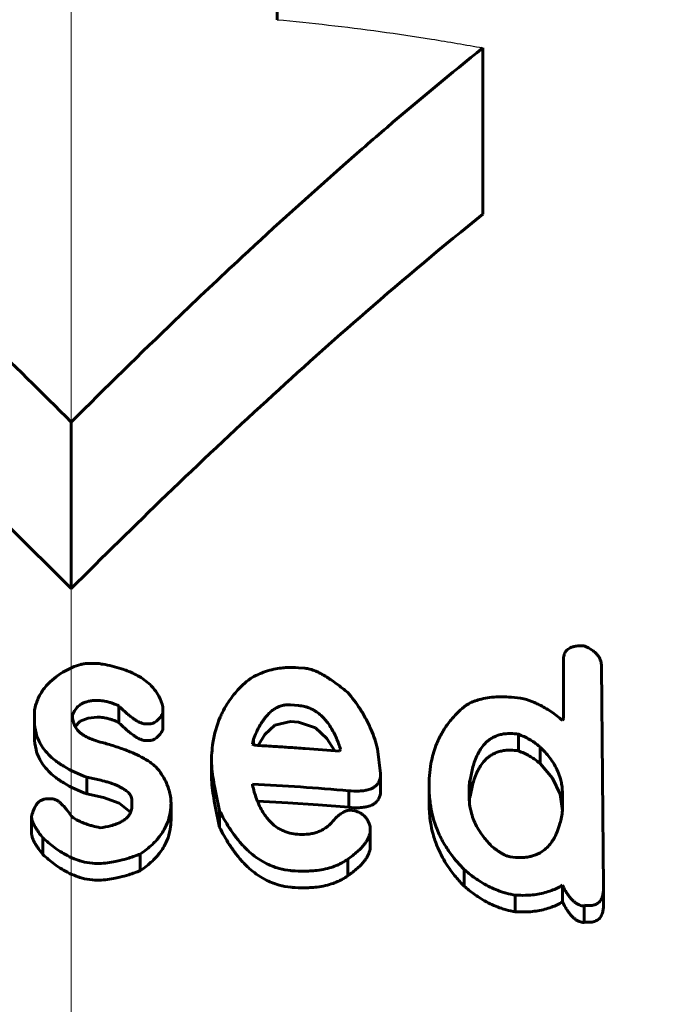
# Model space of a CAD drawing. Header units: millimetres. Extents: x 0 to 841, y 0 to 594.
# Tile 13 of 26: x 221.22 to 223.99, y 370.81 to 375. Entities that reach past the tile are written whole.
import ezdxf

# ---------------------------------------------------------------- set-up
doc = ezdxf.new("R2010")
doc.units = ezdxf.units.MM
for name, pattern in [('K5LT-1', [0]), ('K5LT_AXLED', [12, 7.5, -1.5, 1.5, -1.5]), ('K5LT_BASIC', [0]), ('K5LT_THIN', [0])]:
    doc.linetypes.add(name, pattern=pattern)
doc.layers.add('Системный слой', color=7, linetype='Continuous')
doc.layers.add('Системный слой (1)', color=7, linetype='Continuous', true_color=0x6c6c6c)
doc.styles.add('KDIMTEXTSTYLE', font='txt', dxfattribs={"width": 0.96, "oblique": 15, "height": 5})
doc.styles.add('KTEXTSTYLE', font='txt', dxfattribs={"width": 0.96, "height": 5})
doc.dimstyles.new('KDIMSTYLE (0.50)', dxfattribs={"dimtxt": 5, "dimasz": 1, "dimexe": 2, "dimexo": 0, "dimgap": 1, "dimtad": 1, "dimlfac": 2, "dimtxsty": 'KDIMTEXTSTYLE', "dimsah": 1, "dimcen": 0, "dimdle": 1, "dimadec": 0, "dimazin": 0, "dimtfac": 0.667, "dimtmove": 0, "dimatfit": 3, "dimfxl": 1, "dimtvp": 1, "dimtolj": 1, "dimtzin": 0, "dimarcsym": 0})

# ---------------------------------------------------------------- blocks, each defined once
blk = doc.blocks.new('U5')
at = {"layer": 'Системный слой (1)', "color": 150, "linetype": 'K5LT_BASIC', "lineweight": 60, "true_color": 0x0080ff}
for p, q in [((221.4559, 371.994), (221.4782, 372.0164)), ((221.4782, 372.0164), (221.5113, 372.0304)), ((221.5113, 372.0304), (221.5496, 372.0343))]:
    blk.add_line(p, q, dxfattribs=at)
blk = doc.blocks.new('U6')
at = {"layer": 'Системный слой (1)', "color": 150, "linetype": 'K5LT_BASIC', "lineweight": 60, "true_color": 0x0080ff}
for p, q in [((223.486, 371.7744), (223.4331, 371.8366)), ((223.5183, 371.7068), (223.486, 371.7744)), ((223.529, 371.6376), (223.5183, 371.7068))]:
    blk.add_line(p, q, dxfattribs=at)
blk = doc.blocks.new('U7')
at = {"layer": 'Системный слой (1)', "color": 150, "linetype": 'K5LT_BASIC', "lineweight": 60, "true_color": 0x0080ff}
for p, q in [((222.3715, 372.0154), (222.306, 371.9994)), ((222.306, 371.9994), (222.2633, 371.9598)), ((222.2633, 371.9598), (222.2344, 371.9138))]:
    blk.add_line(p, q, dxfattribs=at)
blk = doc.blocks.new('U9')
at = {"layer": 'Системный слой (1)', "color": 150, "linetype": 'K5LT_BASIC', "lineweight": 60, "true_color": 0x0080ff}
for p, q in [((221.5058, 371.708), (221.5767, 371.6923)), ((221.5767, 371.6923), (221.6432, 371.6687)), ((221.6432, 371.6687), (221.6922, 371.6298))]:
    blk.add_line(p, q, dxfattribs=at)
blk = doc.blocks.new('U10')
at = {"layer": 'Системный слой (1)', "color": 150, "linetype": 'K5LT_BASIC', "lineweight": 60, "true_color": 0x0080ff}
for p, q in [((223.1331, 371.6843), (223.1327, 371.6778)), ((223.1339, 371.6907), (223.1331, 371.6843)), ((223.1363, 371.6965), (223.1339, 371.6907))]:
    blk.add_line(p, q, dxfattribs=at)
blk = doc.blocks.new('U11')
at = {"layer": 'Системный слой (1)', "color": 150, "linetype": 'K5LT_BASIC', "lineweight": 60, "true_color": 0x0080ff}
for p, q in [((222.4777, 371.989), (222.4062, 372.0126)), ((222.5267, 371.9437), (222.4777, 371.989)), ((222.5588, 371.8917), (222.5267, 371.9437))]:
    blk.add_line(p, q, dxfattribs=at)
blk = doc.blocks.new('U19')
at = {"layer": 'Системный слой (1)', "color": 150, "linetype": 'K5LT_BASIC', "lineweight": 60, "true_color": 0x0080ff}
for p, q in [((222.3608, 371.6701), (222.2313, 371.6777)), ((222.4902, 371.6612), (222.3608, 371.6701)), ((222.6195, 371.6509), (222.4902, 371.6612))]:
    blk.add_line(p, q, dxfattribs=at)
blk = doc.blocks.new('D0')
at = {"layer": 'Системный слой (1)'}
for points in [[(212.1897, 388.7054), (212.6897, 389.3636), (207.6897, 388.7054), (212.6897, 388.0471)], [(235.1897, 388.7054), (230.1897, 389.3636), (230.6897, 388.7054), (230.1897, 388.0471)]]:
    blk.add_hatch(color=7, dxfattribs=at).paths.add_polyline_path(points)
at = {"layer": 'Системный слой (1)', "color": 7, "linetype": 'K5LT_THIN', "lineweight": 18}
for p, q in [((207.6897, 365.3306), (207.6897, 390.7054)), ((235.1897, 365.3306), (235.1897, 390.7054)), ((207.6897, 388.7054), (212.6897, 389.3636)), ((212.6897, 389.3636), (212.1897, 388.7054)), ((230.6897, 388.7054), (230.1897, 389.3636)), ((230.1897, 389.3636), (235.1897, 388.7054)), ((212.6897, 388.0471), (207.6897, 388.7054)), ((207.6897, 388.7054), (235.1897, 388.7054)), ((212.1897, 388.7054), (212.6897, 388.0471)), ((235.1897, 388.7054), (230.1897, 388.0471)), ((230.1897, 388.0471), (230.6897, 388.7054))]:
    blk.add_line(p, q, dxfattribs=at)
blk.add_wipeout([(217.7515, 389.7054), (217.7515, 397.0872), (224.8327, 397.0872), (224.8327, 389.7054)]).dxf.layer = 'Системный слой (1)'
at = {"layer": 'Системный слой (1)', "color": 7, "insert": (217.7515, 396.2929), "char_height": 5, "attachment_point": 1, "style": 'KTEXTSTYLE'}
blk.add_mtext('\\fArial|b0|c204|p34;\\H5.0;\\W1.000;\\Q15;\\fGOST Type AU|b0|i0|c204|p34;\\Q15;\\W0.960;55', dxfattribs=at)
blk = doc.blocks.new('KDIMARROW_01')
at = {"layer": 'Системный слой'}
blk.add_hatch(color=0, dxfattribs=at).paths.add_polyline_path([(-5, -0.6583), (0, 0), (-5, 0.6583), (-4.5, 0)])
at = {"layer": 'Системный слой', "color": 0, "linetype": 'K5LT_THIN', "lineweight": 18}
for p, q in [((-4.5, 0), (-5, 0.6583)), ((-5, 0.6583), (0, 0)), ((0, 0), (-5, -0.6583)), ((-5, -0.6583), (-4.5, 0))]:
    blk.add_line(p, q, dxfattribs=at)
at = {"layer": 'Системный слой (1)', "color": 0, "linetype": 'K5LT_THIN', "lineweight": 18}
blk.add_line((638.7246, 310.5806), (638.2246, 310.5806), dxfattribs=at)

msp = doc.modelspace()

# ---------------------------------------------------------------- linework, layer by layer
at = {"layer": 'Системный слой (1)', "color": 150, "linetype": 'K5LT_BASIC', "lineweight": 60, "true_color": 0x0080ff}
for p, q in [((222.3147, 375.3306), (222.3147, 374.9975)), ((223.1897, 374.1708), (223.1897, 374.8779)), ((221.4397, 372.5806), (221.4397, 373.2877)), ((223.5332, 372.0278), (223.5332, 372.2808)), ((222.4062, 372.244), (222.4327, 372.2418)), ((223.6944, 372.2507), (223.7035, 371.3108)), ((221.2834, 372.0177), (221.2834, 372.0656)), ((221.6414, 372.0116), (221.6414, 372.0823)), ((221.8291, 372.0776), (221.8291, 372.0512)), ((221.8291, 371.9805), (221.8291, 372.0512)), ((222.3715, 372.0861), (222.4062, 372.0833)), ((221.2834, 371.947), (221.2834, 372.0177)), ((221.4454, 372.0443), (221.4454, 372.0361)), ((221.7679, 372.0051), (221.7547, 372.0054)), ((222.3715, 372.0154), (222.4062, 372.0126)), ((223.529, 372.0196), (223.5332, 372.0278)), ((221.7679, 371.9344), (221.7547, 371.9347)), ((222.2103, 371.9195), (222.2144, 371.9407)), ((222.2144, 371.9173), (222.2144, 371.9407)), ((223.3414, 371.8907), (223.3414, 371.9614)), ((222.5848, 371.8978), (222.5807, 371.89)), ((222.7419, 371.8999), (222.7551, 371.7941)), ((223.4331, 371.8366), (223.4331, 371.9073)), ((222.0358, 371.7671), (222.0358, 371.8378)), ((221.5058, 371.708), (221.5058, 371.7788)), ((222.7551, 371.7234), (222.7551, 371.7941)), ((223.1363, 371.6965), (223.1363, 371.7672)), ((222.2103, 371.7495), (222.2103, 371.7454)), ((222.6195, 371.6509), (222.6195, 371.7216)), ((222.9618, 371.7346), (222.9618, 371.7477)), ((222.9618, 371.6639), (222.9618, 371.7346)), ((223.1322, 371.6949), (223.1322, 371.7203)), ((221.3363, 371.6867), (221.3578, 371.6869)), ((221.6976, 371.658), (221.6976, 371.6803)), ((223.1322, 371.6949), (223.1322, 371.6949)), ((223.529, 371.7061), (223.529, 371.6377)), ((221.8638, 371.5959), (221.8638, 371.6666)), ((222.0705, 371.5655), (222.0705, 371.6362)), ((222.6245, 371.6381), (222.646, 371.636)), ((221.271, 371.5409), (221.271, 371.6116)), ((222.7113, 371.5644), (222.7113, 371.5562)), ((222.7113, 371.4855), (222.7113, 371.5562)), ((221.3189, 371.4505), (221.3189, 371.5212)), ((221.7332, 371.3815), (221.7332, 371.4522)), ((222.6154, 371.36), (222.6154, 371.4307)), ((223.1107, 371.3159), (223.1107, 371.3866)), ((223.529, 371.2491), (223.529, 371.3198)), ((223.7035, 371.2401), (223.7035, 371.3108)), ((223.3281, 371.2073), (223.3281, 371.278)), ((223.6208, 371.1643), (223.6208, 371.235))]:
    msp.add_line(p, q, dxfattribs=at)
at = {"layer": 'Системный слой (1)', "color": 7, "linetype": 'K5LT-1'}
msp.add_open_spline([(222.3147, 374.9975), (222.3875, 374.9908), (222.5337, 374.9757), (222.7532, 374.9481), (222.9723, 374.9157), (223.1174, 374.8909), (223.1897, 374.8779)], degree=3, dxfattribs=at)
at = {"layer": 'Системный слой (1)', "color": 150, "linetype": 'K5LT_BASIC', "lineweight": 60, "true_color": 0x0080ff}
for points, knots in [([(221.4397, 373.2877), (221.3151, 373.4122), (221.1141, 373.61), (220.8274, 373.8834), (220.5835, 374.1098), (220.3396, 374.3294), (220.0435, 374.5877), (219.8285, 374.7664), (219.6897, 374.8779)], [0, 0, 0, 0, 1.979036, 3.177607, 4.485942, 5.764664, 6.928433, 9, 9, 9, 9]), ([(223.1897, 374.8779), (223.0528, 374.7681), (222.8542, 374.603), (222.5131, 374.3067), (222.2126, 374.0345), (221.8273, 373.6707), (221.5861, 373.4341), (221.4397, 373.2877)], [0, 0, 0, 0, 1.815086, 2.656364, 4.615538, 5.931126, 8, 8, 8, 8]), ([(219.6897, 374.1708), (219.851, 374.0413), (220.1766, 373.769), (220.6843, 373.3137), (221.1058, 372.9119), (221.3642, 372.6561), (221.4397, 372.5806)], [0, 0, 0, 0, 1.871552, 3.816812, 6.066917, 7, 7, 7, 7]), ([(223.1897, 374.1708), (223.0223, 374.0365), (222.7136, 373.7779), (222.2664, 373.3779), (221.8491, 372.9851), (221.574, 372.7149), (221.4397, 372.5806)], [0, 0, 0, 0, 1.941701, 3.620212, 5.33946, 7, 7, 7, 7]), ([(223.6208, 372.337), (223.6141, 372.3373), (223.6027, 372.3375), (223.5867, 372.3361), (223.5733, 372.3334), (223.5616, 372.329), (223.5524, 372.3236), (223.5454, 372.3174), (223.5401, 372.3102), (223.5363, 372.3022), (223.5337, 372.2923), (223.5332, 372.2851), (223.5332, 372.2808)], [0, 0, 0, 0, 1.845736, 3.106003, 4.502726, 5.793369, 6.926838, 7.979509, 9.03164, 10.226121, 11.334464, 13, 13, 13, 13]), ([(223.6944, 372.2507), (223.6944, 372.2578), (223.693, 372.2686), (223.6882, 372.2812), (223.6839, 372.2893), (223.6783, 372.2976), (223.669, 372.3079), (223.6508, 372.3226), (223.6333, 372.3318), (223.6208, 372.337)], [0, 0, 0, 0, 2.115043, 3.160428, 3.727427, 4.586807, 5.750471, 7.114526, 10, 10, 10, 10]), ([(221.4802, 372.2584), (221.4677, 372.2544), (221.4472, 372.2469), (221.4204, 372.2346), (221.3971, 372.2217), (221.3827, 372.2115), (221.3752, 372.2054)], [0, 0, 0, 0, 2.217258, 3.718808, 5.158057, 7, 7, 7, 7]), ([(221.5538, 372.2621), (221.5455, 372.2624), (221.5334, 372.2627), (221.5173, 372.2625), (221.506, 372.262), (221.4935, 372.2608), (221.485, 372.2595), (221.4802, 372.2584)], [0, 0, 0, 0, 2.693076, 3.905545, 5.206207, 6.35157, 8, 8, 8, 8]), ([(221.8291, 372.0776), (221.8255, 372.0928), (221.8164, 372.118), (221.7974, 372.1474), (221.7785, 372.1691), (221.7572, 372.1881), (221.7307, 372.206), (221.6963, 372.2241), (221.6453, 372.2437), (221.5942, 372.2557), (221.5604, 372.2611), (221.5538, 372.2621)], [0, 0, 0, 0, 1.947059, 3.237595, 4.027943, 5.119801, 6.258666, 7.260794, 8.903402, 11.39347, 12, 12, 12, 12]), ([(222.4062, 372.244), (222.3899, 372.2453), (222.3652, 372.2458), (222.3301, 372.2429), (222.2993, 372.2376), (222.2533, 372.2249), (222.2211, 372.2098), (222.2012, 372.1981)], [0, 0, 0, 0, 1.745229, 2.634319, 3.806046, 5.168928, 8, 8, 8, 8]), ([(222.6154, 372.1384), (222.6004, 372.151), (222.5765, 372.1702), (222.5444, 372.1929), (222.5244, 372.2057), (222.508, 372.2152), (222.494, 372.2226), (222.4762, 372.2307), (222.4561, 372.238), (222.4401, 372.2411), (222.4327, 372.2418)], [0, 0, 0, 0, 3.256215, 4.944034, 6.257283, 6.991767, 7.882063, 8.665154, 9.943739, 11, 11, 11, 11]), ([(221.3752, 372.2054), (221.363, 372.1967), (221.3453, 372.1813), (221.3268, 372.16), (221.3145, 372.1426), (221.3038, 372.1243), (221.2921, 372.0984), (221.2861, 372.0782), (221.2834, 372.0656)], [0, 0, 0, 0, 2.101455, 3.404582, 4.306974, 5.452164, 6.809907, 9, 9, 9, 9]), ([(222.2012, 372.1981), (222.179, 372.1808), (222.1425, 372.1463), (222.1053, 372.0964), (222.0846, 372.0593), (222.0598, 372.0053), (222.0404, 371.9336), (222.0358, 371.867), (222.0358, 371.8378)], [0, 0, 0, 0, 1.63906, 3.023557, 3.953291, 4.420922, 6.976089, 9, 9, 9, 9]), ([(222.7419, 371.8999), (222.7351, 371.9268), (222.721, 371.9693), (222.6943, 372.0257), (222.6627, 372.0792), (222.6348, 372.1162), (222.6154, 372.1384)], [0, 0, 0, 0, 2.266201, 3.597609, 4.876693, 7, 7, 7, 7]), ([(221.4454, 372.0443), (221.4496, 372.0553), (221.4572, 372.069), (221.4715, 372.0823), (221.4795, 372.0882), (221.4888, 372.0935), (221.4999, 372.0981), (221.5138, 372.102), (221.5304, 372.1046), (221.5431, 372.1051), (221.5496, 372.105)], [0, 0, 0, 0, 3.623495, 4.522698, 5.291608, 6.204014, 7.199877, 8.171581, 9.534701, 11, 11, 11, 11]), ([(221.5496, 372.105), (221.5583, 372.1049), (221.5712, 372.1038), (221.5889, 372.1006), (221.6031, 372.097), (221.6212, 372.0911), (221.6338, 372.0859), (221.6414, 372.0823)], [0, 0, 0, 0, 2.119986, 3.146264, 4.471427, 5.776203, 8, 8, 8, 8]), ([(223.3637, 372.112), (223.3465, 372.1148), (223.3149, 372.1188), (223.2791, 372.1205), (223.248, 372.1201), (223.219, 372.1179), (223.1859, 372.1119), (223.1609, 372.1044), (223.1391, 372.0958), (223.1265, 372.0893), (223.1189, 372.0848)], [0, 0, 0, 0, 2.186227, 3.980187, 4.513401, 6.143444, 7.708086, 8.941373, 9.693252, 11, 11, 11, 11]), ([(223.529, 372.0196), (223.5136, 372.0331), (223.4895, 372.052), (223.4551, 372.0733), (223.4316, 372.0858), (223.402, 372.0994), (223.3794, 372.1074), (223.3637, 372.112)], [0, 0, 0, 0, 2.751375, 4.015403, 5.126022, 6.04958, 8, 8, 8, 8]), ([(221.6414, 372.0823), (221.6519, 372.0719), (221.6671, 372.0574), (221.6887, 372.0392), (221.7019, 372.0291), (221.7131, 372.0216), (221.7218, 372.0163), (221.7312, 372.0115), (221.7424, 372.0071), (221.7508, 372.0055), (221.7547, 372.0054)], [0, 0, 0, 0, 3.798215, 5.218938, 6.867025, 7.800981, 8.392408, 9.223598, 10.198028, 11, 11, 11, 11]), ([(221.7679, 372.0051), (221.7696, 372.005), (221.7731, 372.0051), (221.7786, 372.0059), (221.7845, 372.0074), (221.791, 372.01), (221.7983, 372.0142), (221.8062, 372.0205), (221.8138, 372.0284), (221.8217, 372.0388), (221.8264, 372.0465), (221.8291, 372.0512)], [0, 0, 0, 0, 0.643284, 1.323599, 2.091693, 3.006204, 4.170276, 5.673019, 7.519428, 9.274374, 12, 12, 12, 12]), ([(222.3715, 372.0861), (222.366, 372.0865), (222.3578, 372.0866), (222.3467, 372.0854), (222.3374, 372.0836), (222.3263, 372.0803), (222.3132, 372.0746), (222.2989, 372.0659), (222.2848, 372.0545), (222.2706, 372.0399), (222.2566, 372.0221), (222.2413, 371.9982), (222.227, 371.9706), (222.2182, 371.9502), (222.2144, 371.9407)], [0, 0, 0, 0, 0.873735, 1.287526, 1.797279, 2.430592, 3.237186, 4.279882, 5.490803, 6.7267, 8.331166, 10.161004, 12.720178, 15, 15, 15, 15]), ([(222.5848, 371.8978), (222.5797, 371.9136), (222.5708, 371.9374), (222.556, 371.9686), (222.5426, 371.9923), (222.529, 372.012), (222.5137, 372.0301), (222.4982, 372.0453), (222.4802, 372.0586), (222.4629, 372.0683), (222.4476, 372.0747), (222.4286, 372.0804), (222.4149, 372.0826), (222.4062, 372.0833)], [0, 0, 0, 0, 2.889428, 4.366691, 5.821064, 7.400129, 8.219183, 9.514937, 10.675709, 11.429933, 12.235722, 12.888578, 14, 14, 14, 14]), ([(223.1189, 372.0848), (223.0967, 372.0672), (223.064, 372.036), (223.0284, 371.9889), (223.0078, 371.9531), (222.987, 371.9072), (222.9672, 371.8411), (222.9618, 371.7818), (222.9618, 371.7477)], [0, 0, 0, 0, 1.794439, 2.945895, 4.022948, 4.684904, 6.528682, 9, 9, 9, 9]), ([(221.2834, 372.0177), (221.2834, 372.0006), (221.2867, 371.9715), (221.3006, 371.9334), (221.3188, 371.9025), (221.3415, 371.8755), (221.3712, 371.849), (221.4224, 371.8139), (221.471, 371.7918), (221.5058, 371.7788)], [0, 0, 0, 0, 1.693573, 2.881985, 3.885498, 5.013153, 5.991926, 7.239635, 10, 10, 10, 10]), ([(221.5711, 371.9262), (221.56, 371.9289), (221.5436, 371.9335), (221.5214, 371.9418), (221.5029, 371.9504), (221.4831, 371.9626), (221.466, 371.9782), (221.4545, 371.9952), (221.4471, 372.0144), (221.4454, 372.028), (221.4454, 372.0361)], [0, 0, 0, 0, 1.805406, 2.687793, 3.829096, 5.183881, 6.70004, 8.073085, 9.241199, 11, 11, 11, 11]), ([(221.5496, 372.0343), (221.5583, 372.0342), (221.5712, 372.0331), (221.5889, 372.0299), (221.6031, 372.0263), (221.6212, 372.0204), (221.6338, 372.0151), (221.6414, 372.0116)], [0, 0, 0, 0, 2.119986, 3.146264, 4.471427, 5.776203, 8, 8, 8, 8]), ([(221.6414, 372.0116), (221.6519, 372.0012), (221.6671, 371.9866), (221.6887, 371.9685), (221.7019, 371.9584), (221.7131, 371.9509), (221.7218, 371.9456), (221.7312, 371.9407), (221.7424, 371.9364), (221.7508, 371.9348), (221.7547, 371.9347)], [0, 0, 0, 0, 3.798215, 5.218938, 6.867025, 7.800981, 8.392408, 9.223598, 10.198028, 11, 11, 11, 11]), ([(221.7679, 371.9344), (221.7696, 371.9343), (221.7731, 371.9344), (221.7786, 371.9351), (221.7845, 371.9367), (221.791, 371.9393), (221.7983, 371.9435), (221.8062, 371.9498), (221.8138, 371.9577), (221.8217, 371.9681), (221.8264, 371.9758), (221.8291, 371.9805)], [0, 0, 0, 0, 0.643284, 1.323599, 2.091693, 3.006204, 4.170276, 5.673019, 7.519428, 9.274374, 12, 12, 12, 12]), ([(223.1363, 371.7672), (223.139, 371.7857), (223.1443, 371.8131), (223.1559, 371.8499), (223.1664, 371.8748), (223.1803, 371.8993), (223.1941, 371.9172), (223.2079, 371.9305), (223.2191, 371.9393), (223.2315, 371.9472), (223.247, 371.9544), (223.2641, 371.96), (223.2849, 371.9638), (223.3107, 371.965), (223.3304, 371.9631), (223.3414, 371.9614)], [0, 0, 0, 0, 3.210855, 4.664612, 6.425207, 7.683478, 9.252375, 9.986283, 10.587667, 11.347786, 12.070851, 12.899225, 13.681102, 14.684784, 16, 16, 16, 16]), ([(221.2834, 371.947), (221.2834, 371.9299), (221.2867, 371.9008), (221.3006, 371.8627), (221.3188, 371.8318), (221.3415, 371.8048), (221.3712, 371.7783), (221.4224, 371.7432), (221.471, 371.7211), (221.5058, 371.708)], [0, 0, 0, 0, 1.693573, 2.881985, 3.885498, 5.013153, 5.991926, 7.239635, 10, 10, 10, 10]), ([(221.8241, 371.7902), (221.8181, 371.8018), (221.8043, 371.8189), (221.7809, 371.8381), (221.7602, 371.8521), (221.7345, 371.8668), (221.698, 371.8841), (221.6503, 371.9025), (221.6062, 371.9164), (221.5792, 371.924), (221.5711, 371.9262)], [0, 0, 0, 0, 1.756318, 2.795095, 3.599392, 4.630127, 6.127146, 8.035, 10.114924, 11, 11, 11, 11]), ([(223.4331, 371.9073), (223.4254, 371.9145), (223.4112, 371.9257), (223.3809, 371.9445), (223.3578, 371.9551), (223.3414, 371.9614)], [0, 0, 0, 0, 1.898978, 3.171395, 6, 6, 6, 6]), ([(222.2103, 371.9195), (222.2117, 371.9187), (222.2141, 371.9174), (222.2173, 371.916), (222.2202, 371.915), (222.2223, 371.9146), (222.2235, 371.9145)], [0, 0, 0, 0, 2.593711, 3.987348, 5.279408, 7, 7, 7, 7]), ([(222.2235, 371.9145), (222.2486, 371.9129), (222.2948, 371.91), (222.3651, 371.9055), (222.4591, 371.8992), (222.532, 371.8938), (222.5807, 371.89)], [0, 0, 0, 0, 1.47709, 2.710916, 4.13473, 7, 7, 7, 7]), ([(223.1363, 371.6965), (223.139, 371.715), (223.1443, 371.7424), (223.1559, 371.7792), (223.1664, 371.8041), (223.1803, 371.8286), (223.1941, 371.8465), (223.2079, 371.8597), (223.2191, 371.8686), (223.2315, 371.8764), (223.247, 371.8837), (223.2641, 371.8893), (223.2849, 371.8931), (223.3107, 371.8943), (223.3304, 371.8924), (223.3414, 371.8907)], [0, 0, 0, 0, 3.210855, 4.664612, 6.425207, 7.683478, 9.252375, 9.986283, 10.587667, 11.347786, 12.070851, 12.899225, 13.681102, 14.684784, 16, 16, 16, 16]), ([(223.4331, 371.8366), (223.4254, 371.8438), (223.4112, 371.855), (223.3809, 371.8738), (223.3578, 371.8843), (223.3414, 371.8907)], [0, 0, 0, 0, 1.898978, 3.171395, 6, 6, 6, 6]), ([(223.529, 371.7061), (223.529, 371.7205), (223.5272, 371.7426), (223.5196, 371.7752), (223.5095, 371.8034), (223.494, 371.8336), (223.4701, 371.8688), (223.4483, 371.8929), (223.4331, 371.9073)], [0, 0, 0, 0, 1.86675, 2.831511, 4.190437, 5.516818, 6.811417, 9, 9, 9, 9]), ([(222.0358, 371.8378), (222.0385, 371.8075), (222.0476, 371.7401), (222.0617, 371.6731), (222.0705, 371.6362)], [0, 0, 0, 0, 2.243007, 5, 5, 5, 5]), ([(221.5058, 371.7788), (221.5233, 371.7756), (221.5511, 371.7698), (221.5839, 371.7612), (221.6047, 371.7547), (221.6205, 371.7492), (221.6349, 371.7433), (221.6478, 371.7373), (221.6609, 371.7302), (221.6721, 371.7227), (221.6815, 371.7145), (221.6883, 371.707), (221.6932, 371.6992), (221.6967, 371.6903), (221.6976, 371.6841), (221.6976, 371.6803)], [0, 0, 0, 0, 3.445764, 5.490288, 6.642857, 7.779155, 8.818863, 9.793142, 10.700184, 11.948242, 12.699621, 13.529338, 14.334879, 14.969877, 16, 16, 16, 16]), ([(221.8638, 371.6666), (221.8638, 371.6809), (221.8613, 371.7043), (221.8522, 371.7356), (221.8407, 371.7627), (221.8305, 371.7805), (221.8241, 371.7902)], [0, 0, 0, 0, 2.362246, 3.859723, 5.245489, 7, 7, 7, 7]), ([(222.0358, 371.7671), (222.0385, 371.7368), (222.0476, 371.6694), (222.0617, 371.6024), (222.0705, 371.5655)], [0, 0, 0, 0, 2.243007, 5, 5, 5, 5]), ([(222.6195, 371.7216), (222.634, 371.7202), (222.6578, 371.719), (222.6829, 371.7214), (222.7002, 371.7247), (222.7132, 371.7287), (222.7266, 371.7357), (222.7359, 371.7429), (222.7429, 371.7508), (222.7515, 371.765), (222.7547, 371.7798), (222.7551, 371.7917), (222.7551, 371.7941)], [0, 0, 0, 0, 2.813663, 4.422036, 4.849795, 6.285149, 7.184919, 8.103906, 8.994785, 9.787215, 12.354099, 13, 13, 13, 13]), ([(223.1363, 371.7672), (223.1359, 371.7673), (223.1354, 371.7668), (223.135, 371.766), (223.1347, 371.7651), (223.1342, 371.7635), (223.1337, 371.7608), (223.1332, 371.7564), (223.1326, 371.7485), (223.1322, 371.7362), (223.1322, 371.7261), (223.1322, 371.7203)], [0, 0, 0, 0, 0.27605, 0.394168, 0.631341, 0.979554, 1.647989, 2.7254, 4.34245, 7.640703, 12, 12, 12, 12]), ([(222.2103, 371.7454), (222.2149, 371.7258), (222.2236, 371.6956), (222.2398, 371.657), (222.2526, 371.6331), (222.2655, 371.6135), (222.277, 371.599), (222.2937, 371.5813), (222.3122, 371.5663), (222.3344, 371.5539), (222.3514, 371.5467), (222.3738, 371.5399), (222.391, 371.5372), (222.4021, 371.5364)], [0, 0, 0, 0, 3.187112, 4.849289, 6.328363, 7.227071, 8.226896, 8.92902, 10.560807, 11.305734, 12.036585, 12.745889, 14, 14, 14, 14]), ([(222.6195, 371.6509), (222.634, 371.6495), (222.6578, 371.6483), (222.6829, 371.6506), (222.7002, 371.654), (222.7132, 371.658), (222.7266, 371.6649), (222.7359, 371.6721), (222.7429, 371.6801), (222.7515, 371.6943), (222.7547, 371.7091), (222.7551, 371.721), (222.7551, 371.7234)], [0, 0, 0, 0, 2.813663, 4.422036, 4.849795, 6.285149, 7.184919, 8.103906, 8.994785, 9.787215, 12.354099, 13, 13, 13, 13]), ([(222.9618, 371.7346), (222.9618, 371.7121), (222.9644, 371.6726), (222.9762, 371.6107), (222.9956, 371.5525), (223.0237, 371.4968), (223.0603, 371.4418), (223.0906, 371.4068), (223.1107, 371.3866)], [0, 0, 0, 0, 1.68545, 2.943206, 4.6151, 6.061102, 7.231538, 9, 9, 9, 9]), ([(221.3363, 371.6867), (221.3328, 371.6867), (221.3272, 371.6862), (221.3198, 371.6843), (221.3135, 371.6819), (221.3068, 371.678), (221.2997, 371.6724), (221.2928, 371.6648), (221.2872, 371.6563), (221.282, 371.6464), (221.2761, 371.6317), (221.2728, 371.6195), (221.271, 371.6116)], [0, 0, 0, 0, 1.028459, 1.614811, 2.27851, 3.082287, 4.109073, 5.360926, 6.752573, 7.951256, 9.667473, 13, 13, 13, 13]), ([(221.4405, 371.6127), (221.4339, 371.6224), (221.4242, 371.636), (221.4097, 371.6534), (221.4013, 371.6623), (221.3927, 371.6702), (221.3865, 371.6753), (221.38, 371.6796), (221.3752, 371.6823), (221.3707, 371.6844), (221.3649, 371.6863), (221.3605, 371.6869), (221.3578, 371.6869)], [0, 0, 0, 0, 4.378169, 6.020186, 8.029968, 8.674462, 10.015814, 10.709305, 11.202507, 11.76431, 12.229802, 13, 13, 13, 13]), ([(223.1322, 371.6949), (223.1322, 371.6813), (223.1337, 371.6605), (223.14, 371.6295), (223.1487, 371.6018), (223.1627, 371.5711), (223.1793, 371.5437), (223.2018, 371.5135), (223.2196, 371.4941), (223.2322, 371.4819)], [0, 0, 0, 0, 1.846707, 2.79195, 4.172118, 5.584142, 7.028402, 8.051582, 10, 10, 10, 10]), ([(221.6976, 371.658), (221.6976, 371.6509), (221.6961, 371.6384), (221.6898, 371.624), (221.6829, 371.6138), (221.6749, 371.6049), (221.6632, 371.5957), (221.6484, 371.5871), (221.6296, 371.5791), (221.6014, 371.5705), (221.5776, 371.5662), (221.5629, 371.5642)], [0, 0, 0, 0, 1.745038, 3.026706, 3.666667, 4.513572, 5.586588, 6.700006, 7.810749, 9.388241, 12, 12, 12, 12]), ([(221.7332, 371.4522), (221.7518, 371.4649), (221.7765, 371.4845), (221.8031, 371.512), (221.8201, 371.533), (221.8373, 371.5592), (221.8539, 371.5953), (221.8624, 371.6326), (221.8638, 371.6577), (221.8638, 371.6666)], [0, 0, 0, 0, 2.290826, 3.26982, 4.173679, 5.314832, 6.881124, 8.900993, 10, 10, 10, 10]), ([(222.0705, 371.6362), (222.0828, 371.6119), (222.1037, 371.5744), (222.1376, 371.5258), (222.1616, 371.4969), (222.1817, 371.476), (222.2005, 371.4583), (222.2269, 371.4368), (222.2591, 371.4165), (222.2924, 371.4009), (222.3285, 371.3887), (222.3587, 371.3832), (222.3776, 371.3816), (222.3798, 371.3814)], [0, 0, 0, 0, 3.114916, 4.784331, 6.429803, 7.102006, 7.78312, 9.046886, 10.46572, 11.377998, 12.385832, 13.812121, 14, 14, 14, 14]), ([(222.6245, 371.6381), (222.6223, 371.6383), (222.6184, 371.6381), (222.6122, 371.6369), (222.6055, 371.6346), (222.5979, 371.631), (222.5901, 371.6263), (222.5829, 371.6213), (222.5738, 371.6143), (222.5675, 371.6089), (222.5633, 371.6051)], [0, 0, 0, 0, 0.879705, 1.596274, 2.612526, 3.971915, 5.419406, 6.859002, 8.167985, 11, 11, 11, 11]), ([(222.7113, 371.5644), (222.7102, 371.5703), (222.7075, 371.5804), (222.701, 371.5948), (222.6926, 371.6074), (222.6811, 371.6187), (222.6658, 371.6288), (222.6535, 371.6338), (222.646, 371.636)], [0, 0, 0, 0, 1.836432, 3.115665, 4.594884, 6.020878, 7.258472, 9, 9, 9, 9]), ([(222.9618, 371.6639), (222.9618, 371.6383), (222.9649, 371.5959), (222.9776, 371.5361), (222.9944, 371.4862), (223.0157, 371.4412), (223.0419, 371.3978), (223.0723, 371.3569), (223.0979, 371.3288), (223.1107, 371.3159)], [0, 0, 0, 0, 2.127308, 3.509267, 4.957101, 6.304904, 7.341958, 8.747289, 10, 10, 10, 10]), ([(223.3066, 371.4407), (223.3211, 371.4385), (223.3436, 371.4366), (223.37, 371.4382), (223.3869, 371.4408), (223.4023, 371.4445), (223.4202, 371.4508), (223.4399, 371.461), (223.4595, 371.4759), (223.4766, 371.4942), (223.4929, 371.5179), (223.507, 371.5469), (223.5206, 371.5881), (223.5264, 371.619), (223.529, 371.6377)], [0, 0, 0, 0, 1.542226, 2.358816, 2.839497, 3.422892, 4.143665, 5.050893, 6.155611, 7.357079, 8.510542, 10.279721, 12.122329, 15, 15, 15, 15]), ([(221.271, 371.6116), (221.271, 371.6069), (221.2722, 371.5999), (221.2754, 371.5895), (221.2795, 371.5797), (221.2856, 371.5682), (221.2928, 371.5565), (221.3037, 371.5405), (221.3126, 371.529), (221.3189, 371.5212)], [0, 0, 0, 0, 1.429558, 2.169856, 3.285578, 4.548488, 5.958043, 7.229285, 10, 10, 10, 10]), ([(221.5629, 371.5642), (221.5517, 371.5665), (221.5349, 371.5703), (221.5116, 371.577), (221.4921, 371.5837), (221.4717, 371.5924), (221.4541, 371.6023), (221.4444, 371.6094), (221.4405, 371.6127)], [0, 0, 0, 0, 2.215895, 3.330607, 4.7628, 6.330101, 7.846497, 9, 9, 9, 9]), ([(221.7332, 371.3815), (221.7518, 371.3942), (221.7765, 371.4138), (221.8031, 371.4413), (221.8201, 371.4623), (221.8373, 371.4885), (221.8539, 371.5246), (221.8624, 371.5619), (221.8638, 371.587), (221.8638, 371.5959)], [0, 0, 0, 0, 2.290826, 3.26982, 4.173679, 5.314832, 6.881124, 8.900993, 10, 10, 10, 10]), ([(222.5633, 371.6051), (222.5567, 371.596), (222.5442, 371.5812), (222.5224, 371.5635), (222.5023, 371.5519), (222.4822, 371.544), (222.4618, 371.5388), (222.4353, 371.5352), (222.4148, 371.5354), (222.4021, 371.5364)], [0, 0, 0, 0, 2.164756, 3.623009, 4.956583, 6.035042, 7.044758, 8.152458, 10, 10, 10, 10]), ([(222.0705, 371.5655), (222.0828, 371.5412), (222.1037, 371.5037), (222.1376, 371.4551), (222.1616, 371.4262), (222.1817, 371.4053), (222.2005, 371.3876), (222.2269, 371.3661), (222.2591, 371.3458), (222.2924, 371.3302), (222.3285, 371.318), (222.3587, 371.3125), (222.3776, 371.3109), (222.3798, 371.3107)], [0, 0, 0, 0, 3.114916, 4.784331, 6.429803, 7.102006, 7.78312, 9.046886, 10.46572, 11.377998, 12.385832, 13.812121, 14, 14, 14, 14]), ([(222.6154, 371.4307), (222.6299, 371.4408), (222.6504, 371.4564), (222.6736, 371.4787), (222.6867, 371.4939), (222.6987, 371.5113), (222.7084, 371.5312), (222.7113, 371.5478), (222.7113, 371.5562)], [0, 0, 0, 0, 2.688937, 3.930777, 5.142324, 5.991563, 7.493653, 9, 9, 9, 9]), ([(221.271, 371.5409), (221.271, 371.5362), (221.2722, 371.5292), (221.2754, 371.5188), (221.2795, 371.509), (221.2856, 371.4975), (221.2928, 371.4858), (221.3037, 371.4698), (221.3126, 371.4583), (221.3189, 371.4505)], [0, 0, 0, 0, 1.429558, 2.169856, 3.285578, 4.548488, 5.958043, 7.229285, 10, 10, 10, 10]), ([(221.3189, 371.5212), (221.3342, 371.5071), (221.3602, 371.4851), (221.3964, 371.4605), (221.4272, 371.4431), (221.4529, 371.4315), (221.4777, 371.4231), (221.5038, 371.4162), (221.5285, 371.4127), (221.5466, 371.4122), (221.5496, 371.4122)], [0, 0, 0, 0, 2.921626, 4.63709, 5.766619, 7.455318, 8.126452, 8.928733, 10.648305, 11, 11, 11, 11]), ([(222.6154, 371.36), (222.6299, 371.3701), (222.6504, 371.3857), (222.6736, 371.408), (222.6867, 371.4232), (222.6987, 371.4406), (222.7084, 371.4605), (222.7113, 371.477), (222.7113, 371.4855)], [0, 0, 0, 0, 2.688937, 3.930777, 5.142324, 5.991563, 7.493653, 9, 9, 9, 9]), ([(223.2322, 371.4819), (223.2383, 371.4771), (223.2476, 371.4701), (223.2609, 371.461), (223.2712, 371.4547), (223.2815, 371.4491), (223.29, 371.4453), (223.2982, 371.4425), (223.3033, 371.4412), (223.3066, 371.4407)], [0, 0, 0, 0, 2.86372, 4.211976, 5.766763, 7.119123, 8.267792, 8.90069, 10, 10, 10, 10]), ([(221.3189, 371.4505), (221.3342, 371.4364), (221.3602, 371.4144), (221.3964, 371.3898), (221.4272, 371.3724), (221.4529, 371.3608), (221.4777, 371.3524), (221.5038, 371.3455), (221.5285, 371.342), (221.5466, 371.3415), (221.5496, 371.3415)], [0, 0, 0, 0, 2.921626, 4.63709, 5.766619, 7.455318, 8.126452, 8.928733, 10.648305, 11, 11, 11, 11]), ([(221.5496, 371.4122), (221.5615, 371.4121), (221.585, 371.4133), (221.6171, 371.4182), (221.6504, 371.4254), (221.6886, 371.4361), (221.7172, 371.4461), (221.7332, 371.4522)], [0, 0, 0, 0, 1.449055, 2.907369, 4.056302, 5.741325, 8, 8, 8, 8]), ([(222.3798, 371.3814), (222.3966, 371.3802), (222.4218, 371.3792), (222.4567, 371.3802), (222.4869, 371.3828), (222.5203, 371.3884), (222.5516, 371.3973), (222.5752, 371.4069), (222.596, 371.4176), (222.6082, 371.4254), (222.6154, 371.4307)], [0, 0, 0, 0, 2.159151, 3.190008, 4.45777, 6.065121, 7.617606, 8.84666, 9.622592, 11, 11, 11, 11]), ([(221.5496, 371.3415), (221.5615, 371.3414), (221.585, 371.3426), (221.6171, 371.3474), (221.6504, 371.3547), (221.6886, 371.3654), (221.7172, 371.3754), (221.7332, 371.3815)], [0, 0, 0, 0, 1.449055, 2.907369, 4.056302, 5.741325, 8, 8, 8, 8]), ([(223.1107, 371.3866), (223.1237, 371.3752), (223.1444, 371.3586), (223.1765, 371.3367), (223.2045, 371.32), (223.236, 371.3045), (223.2646, 371.2934), (223.2951, 371.2842), (223.3152, 371.28), (223.3281, 371.278)], [0, 0, 0, 0, 2.28569, 3.423243, 4.89984, 6.306687, 7.644238, 8.500273, 10, 10, 10, 10]), ([(222.3798, 371.3107), (222.3966, 371.3095), (222.4218, 371.3085), (222.4567, 371.3095), (222.4869, 371.3121), (222.5203, 371.3177), (222.5516, 371.3266), (222.5752, 371.3362), (222.596, 371.3469), (222.6082, 371.3547), (222.6154, 371.36)], [0, 0, 0, 0, 2.159151, 3.190008, 4.45777, 6.065121, 7.617606, 8.84666, 9.622592, 11, 11, 11, 11]), ([(223.1107, 371.3159), (223.1237, 371.3045), (223.1444, 371.2879), (223.1765, 371.2659), (223.2045, 371.2493), (223.236, 371.2338), (223.2646, 371.2227), (223.2951, 371.2135), (223.3152, 371.2093), (223.3281, 371.2073)], [0, 0, 0, 0, 2.28569, 3.423243, 4.89984, 6.306687, 7.644238, 8.500273, 10, 10, 10, 10]), ([(223.3281, 371.278), (223.3424, 371.277), (223.3641, 371.2764), (223.3961, 371.2781), (223.424, 371.2815), (223.4539, 371.2879), (223.4902, 371.2995), (223.5145, 371.3112), (223.529, 371.3198)], [0, 0, 0, 0, 1.730716, 2.635033, 3.935339, 5.244632, 6.563055, 9, 9, 9, 9]), ([(223.529, 371.3198), (223.5328, 371.312), (223.5392, 371.2995), (223.5496, 371.2827), (223.5585, 371.2705), (223.5673, 371.2602), (223.5761, 371.2517), (223.5856, 371.2442), (223.5955, 371.2384), (223.6056, 371.2341), (223.6123, 371.2324), (223.6159, 371.2318)], [0, 0, 0, 0, 2.689034, 4.362389, 5.953564, 7.126452, 8.230579, 9.323886, 10.346349, 11.139869, 12, 12, 12, 12]), ([(223.6208, 371.235), (223.6284, 371.2337), (223.6388, 371.2327), (223.6516, 371.2334), (223.6595, 371.2347), (223.6672, 371.237), (223.6744, 371.2404), (223.6813, 371.2451), (223.6877, 371.2515), (223.6933, 371.2597), (223.6973, 371.2686), (223.7008, 371.2802), (223.703, 371.2941), (223.7035, 371.3053), (223.7035, 371.3108)], [0, 0, 0, 0, 2.058797, 2.761939, 3.520778, 4.301539, 5.107381, 5.979951, 7.02955, 8.261414, 9.610177, 10.733311, 12.899361, 15, 15, 15, 15]), ([(223.3281, 371.2073), (223.3424, 371.2063), (223.3641, 371.2057), (223.3961, 371.2074), (223.424, 371.2108), (223.4539, 371.2172), (223.4902, 371.2288), (223.5145, 371.2405), (223.529, 371.2491)], [0, 0, 0, 0, 1.730716, 2.635033, 3.935339, 5.244632, 6.563055, 9, 9, 9, 9]), ([(223.529, 371.2491), (223.5328, 371.2413), (223.5392, 371.2288), (223.5496, 371.212), (223.5585, 371.1998), (223.5673, 371.1895), (223.5761, 371.181), (223.5856, 371.1735), (223.5955, 371.1676), (223.6056, 371.1634), (223.6123, 371.1617), (223.6159, 371.1611)], [0, 0, 0, 0, 2.689034, 4.362389, 5.953564, 7.126452, 8.230579, 9.323886, 10.346349, 11.139869, 12, 12, 12, 12]), ([(223.6159, 371.2318), (223.6169, 371.2316), (223.6185, 371.2315), (223.6199, 371.2323), (223.6207, 371.2334), (223.6208, 371.2344), (223.6208, 371.235)], [0, 0, 0, 0, 2.686183, 3.529515, 4.676942, 7, 7, 7, 7]), ([(223.6208, 371.1643), (223.6284, 371.163), (223.6388, 371.162), (223.6516, 371.1627), (223.6595, 371.164), (223.6672, 371.1663), (223.6744, 371.1697), (223.6813, 371.1744), (223.6877, 371.1807), (223.6933, 371.189), (223.6973, 371.1979), (223.7008, 371.2095), (223.703, 371.2234), (223.7035, 371.2346), (223.7035, 371.2401)], [0, 0, 0, 0, 2.058797, 2.761939, 3.520778, 4.301539, 5.107381, 5.979951, 7.02955, 8.261414, 9.610177, 10.733311, 12.899361, 15, 15, 15, 15]), ([(223.6159, 371.1611), (223.6169, 371.1609), (223.6185, 371.1608), (223.6199, 371.1616), (223.6207, 371.1626), (223.6208, 371.1636), (223.6208, 371.1643)], [0, 0, 0, 0, 2.686183, 3.529515, 4.676942, 7, 7, 7, 7])]:
    msp.add_open_spline(points, degree=3, knots=knots, dxfattribs=at)
msp.add_open_spline([(222.6195, 371.7216), (222.4833, 371.7332), (222.3468, 371.7425), (222.2103, 371.7495)], degree=3, dxfattribs=at)

# ---------------------------------------------------------------- block references
at = {"layer": 'Системный слой (1)'}
for name in ['U5', 'U7', 'U11', 'U6', 'U9', 'U19', 'U10']:
    msp.add_blockref(name, (0, 0), dxfattribs=at)

# ---------------------------------------------------------------- next in the draw order: dimensions: what is measured, and where the dimension line sits
at = {"layer": 'Системный слой (1)', "color": 7}
dim = msp.add_linear_dim(base=(207.6897, 388.7054), p1=(235.1897, 365.3306), p2=(207.6897, 365.3306), dimstyle='KDIMSTYLE (0.50)', override={"dimexo": 0, "dimpost": '\\fGOST Type AU|b0|c204|p34;\\H5.0;\\W0.960;\\Q15;<>', "dimblk1": 'KDIMARROW_01', "dimblk2": 'KDIMARROW_01', "dimse1": 0, "dimse2": 0, "dimclrt": 7, "dimtol": 1, "dimtp": 0, "dimtm": 0, "dimtdec": 5, "dimtolj": 1}, dxfattribs=at)
dim.commit()
dim.dimension.update_dxf_attribs({"geometry": 'D0', "text_midpoint": (221.4397, 388.7054), "dimtype": 160})

# ---------------------------------------------------------------- next in the draw order: linework, layer by layer
at = {"layer": 'Системный слой (1)', "color": 30, "linetype": 'K5LT_AXLED', "lineweight": 18, "true_color": 0xff8000}
msp.add_line((221.4397, 377.5806), (221.4397, 358.5806), dxfattribs=at)

doc.saveas('drawing.dxf')
